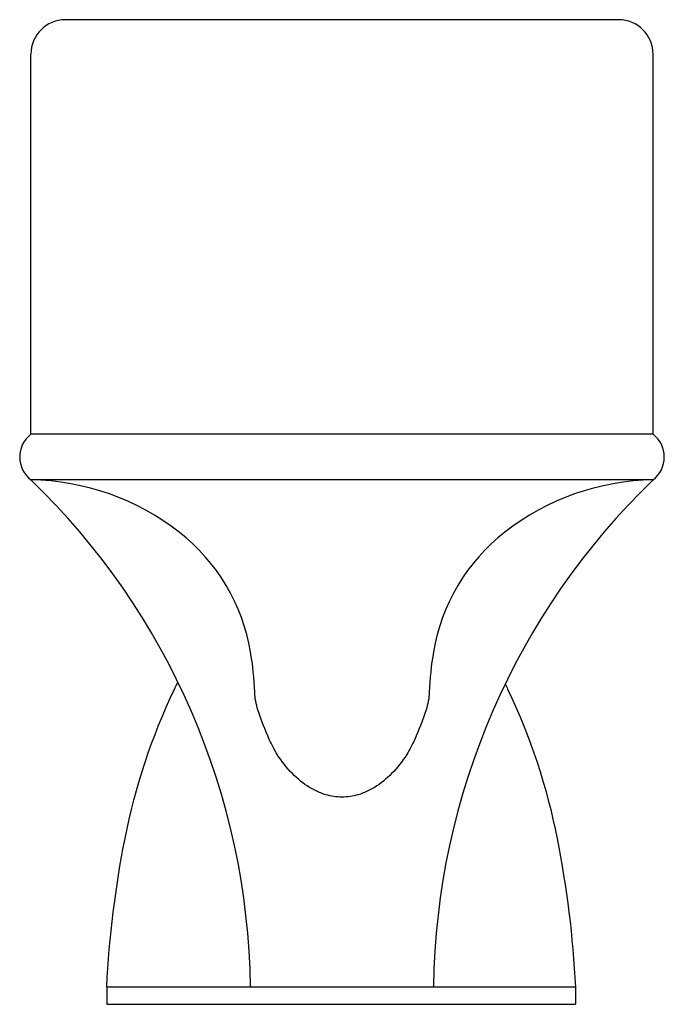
# Model space of a CAD drawing. Extents: x -0.232 to 0.234, y 0 to 0.713.
import ezdxf

# ---------------------------------------------------------------- set-up
doc = ezdxf.new("R2010")
doc.units = 0
doc.header["$MEASUREMENT"] = 0
doc.layers.add('MUEB-SANIT', color=251, linetype='CONTINUOUS')

msp = doc.modelspace()

# ---------------------------------------------------------------- linework, layer by layer
at = {"layer": 'MUEB-SANIT'}
for p, q in [((0.20068, 0.71267), (-0.19932, 0.71267)), ((-0.22432, 0.41267), (-0.22432, 0.68767)), ((0.22568, 0.41267), (0.22568, 0.68767)), ((0.22568, 0.41267), (-0.22432, 0.41267)), ((0.22568, 0.37957), (-0.22432, 0.37957)), ((-0.16945, 0.01267), (-0.16945, 0)), ((-0.16945, 0.01267), (0.16945, 0.01267)), ((0.16945, 0.01267), (0.16945, 0)), ((-0.16945, 0), (0.16945, 0))]:
    msp.add_line(p, q, dxfattribs=at)
for points in [[(0.22568, 0.37957, 0.164206), (0.11833, 0.34168, 0.186945), (0.06683, 0.25505, 0.031812), (0.06382, 0.22594, -0.071481), (0.06145, 0.21307, -0.020879), (0.05326, 0.19175, -0.038364), (0.04746, 0.18074, -0.053424), (0.03657, 0.16695, -0.059149), (0.02419, 0.157, -0.067142), (0.01244, 0.15168, -0.072877), (0.00068, 0.14996, -0.072877), (-0.01109, 0.15168, -0.067142), (-0.02283, 0.157, -0.059149), (-0.03521, 0.16695, -0.053424), (-0.0461, 0.18074, -0.038364), (-0.0519, 0.19175, -0.020879), (-0.06009, 0.21307, -0.071481), (-0.06246, 0.22594, 0.031812), (-0.06548, 0.25505, 0.186945), (-0.11697, 0.34168, 0.164206), (-0.22432, 0.37957)], [(-0.16945, 0.01267, -0.036113), (-0.15623, 0.12006, -0.06248), (-0.12049, 0.22811, -0.005571), (-0.11797, 0.23325, -0.180962)], [(0.11866, 0.23188, -0.004075), (0.12049, 0.22811, -0.06248), (0.15623, 0.12006, -0.036113), (0.16945, 0.01267, -0.048706)]]:
    msp.add_lwpolyline(points, format="xyb", dxfattribs=at)
for centre, radius, start, end in [((-0.19932, 0.68767), 0.025, 90, 180), ((0.20068, 0.68767), 0.025, 0, 90), ((-0.21142, 0.39612), 0.02098, 127.92748, 232.07252), ((0.21278, 0.39612), 0.02098, 307.92748, 52.07252), ((-0.58505, 0.00556), 0.51962, 0.78389, 46.0356), ((0.58641, 0.00556), 0.51962, 133.9644, 179.21611)]:
    msp.add_arc(centre, radius, start, end, dxfattribs=at)

doc.saveas('drawing.dxf')
